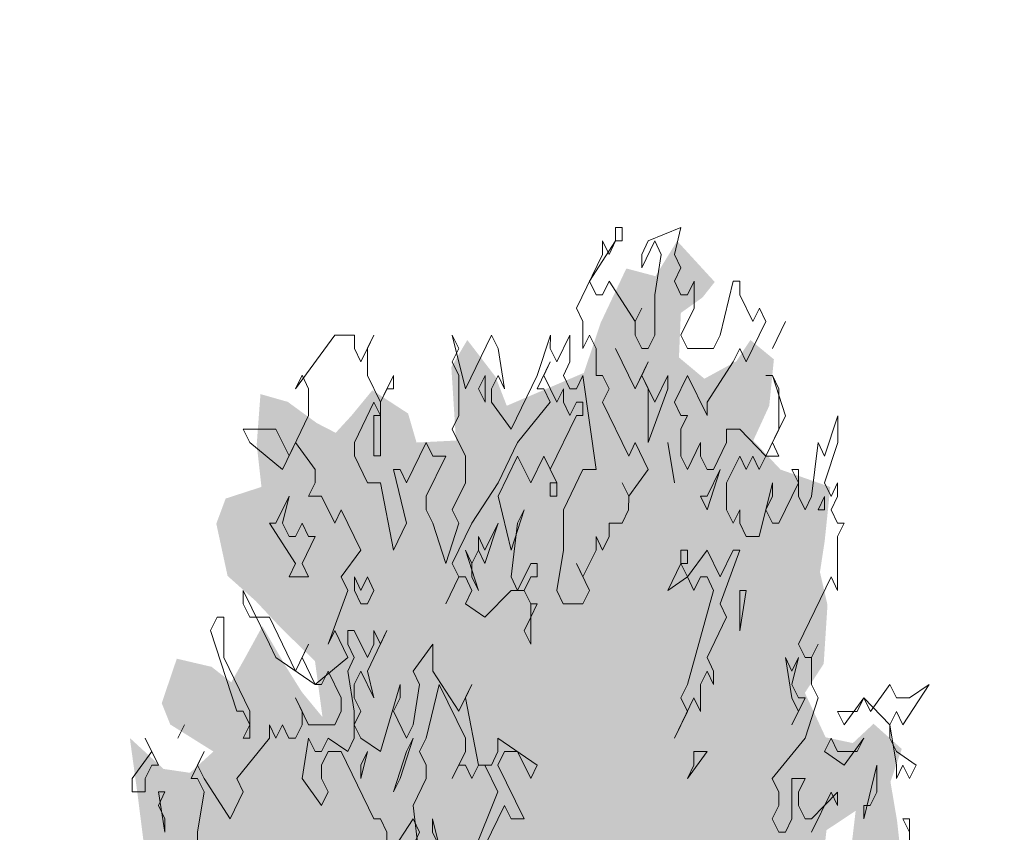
# Model space of a CAD drawing. Header units: metres. Extents: x -111 to -1, y -8 to 26.
# Tile 141 of 209: x -13.14 to -11.63, y 2.06 to 3.3. Entities that reach past the tile are written whole.
import ezdxf

# ---------------------------------------------------------------- set-up
doc = ezdxf.new("R2010")
doc.units = ezdxf.units.M
doc.header["$MEASUREMENT"] = 0
doc.layers.add('60 Pflanzen außen', color=7, linetype='Continuous')
doc.layers.add('94 Genehmigungsplanung Bemaßung', color=7, linetype='Continuous')
doc.styles.add('ERSTELLTER_STIL_2', font='arial.ttf')
doc.dimstyles.new('ERSTELLTER_STIL__1', dxfattribs={"dimtxt": 0.25, "dimasz": 0.19, "dimexe": 0.18, "dimexo": 0.1, "dimgap": 0, "dimtad": 1, "dimtih": 1, "dimtoh": 1, "dimzin": 0, "dimdsep": 46, "dimtxsty": 'ERSTELLTER_STIL_2', "dimblk": 'ARROWHEAD_6', "dimblk1": 'ARROWHEAD_6', "dimblk2": 'ARROWHEAD_6', "dimcen": 0.09, "dimclrd": 7, "dimclre": 7, "dimclrt": 7, "dimazin": 0, "dimtfac": 1, "dimtdec": 4, "dimtmove": 0, "dimatfit": 3, "dimfxl": 1, "dimtolj": 1, "dimtzin": 0, "dimarcsym": 0})

# ---------------------------------------------------------------- blocks, each defined once
blk = doc.blocks.new('Sträucher 27[13]_1', base_point=(-12.3539, -0.2219))
at = {"layer": '60 Pflanzen außen', "linetype": 'Continuous', "lineweight": 0, "true_color": 0xffffff}
h = blk.add_hatch(color=7, dxfattribs=at)
h.paths.add_polyline_path([(-11.9324, 1.5212), (-11.9353, 1.5891), (-11.8965, 1.6215), (-11.8807, 1.6835), (-11.8205, 1.7337), (-11.7832, 1.7072), (-11.7645, 1.6629), (-11.7459, 1.7042), (-11.743, 1.7839), (-11.7387, 1.8282), (-11.7172, 1.8754), (-11.7501, 1.9256), (-11.7918, 1.8932), (-11.8018, 1.9256), (-11.7889, 1.9965), (-11.7975, 2.0733), (-11.8075, 2.1323), (-11.7903, 2.1825), (-11.8333, 2.2209), (-11.8649, 2.1914), (-11.9065, 2.2002), (-11.9381, 2.2681), (-11.9094, 2.3124), (-11.9036, 2.4022), (-11.9151, 2.4524), (-11.9079, 2.4996), (-11.8993, 2.5823), (-11.9753, 2.6089), (-12.0169, 2.6532), (-11.9925, 2.7063), (-11.9854, 2.7772), (-12.0212, 2.8067), (-12.0427, 2.7742), (-12.0915, 2.7476), (-12.1303, 2.7801), (-12.1274, 2.848), (-12.0944, 2.8716), (-12.0757, 2.8953), (-12.1331, 2.9579), (-12.1661, 2.9041), (-12.2106, 2.9159), (-12.2496, 2.8333), (-12.2754, 2.7565), (-12.3931, 2.7063), (-12.4103, 2.7506), (-12.4533, 2.8067), (-12.4777, 2.7654), (-12.4706, 2.6532), (-12.5308, 2.6502), (-12.5437, 2.6945), (-12.5982, 2.73), (-12.6298, 2.6916), (-12.6542, 2.665), (-12.6829, 2.6798), (-12.7274, 2.7123), (-12.769, 2.7241), (-12.7747, 2.6473), (-12.7675, 2.5824), (-12.8221, 2.5647), (-12.8364, 2.5263), (-12.8192, 2.4466), (-12.7762, 2.4082), (-12.7374, 2.3668), (-12.6858, 2.3166), (-12.6743, 2.231), (-12.7059, 2.2694), (-12.7317, 2.3107), (-12.7661, 2.3698), (-12.792, 2.3225), (-12.8135, 2.2842), (-12.8436, 2.3078), (-12.8967, 2.3202), (-12.9197, 2.2523), (-12.9067, 2.2198), (-12.8408, 2.1785), (-12.8766, 2.146), (-12.9168, 2.1519), (-12.9684, 2.1992), (-12.957, 2.1165), (-12.9469, 2.0368), (-12.9283, 1.9925), (-12.9053, 1.9334), (-12.8838, 1.898), (-12.8336, 1.8921), (-12.8164, 1.8832), (-12.7834, 1.8773), (-12.7863, 1.8448), (-12.835, 1.8389), (-12.8781, 1.8419), (-12.9226, 1.8183), (-12.9527, 1.7769), (-13, 1.7268), (-13.0244, 1.6146), (-13.023, 1.5201), (-13.0072, 1.4551), (-13.0173, 1.4197), (-13.0345, 1.3577), (-12.9714, 1.3252), (-12.9829, 1.2573), (-12.9786, 1.1924), (-12.9872, 1.1865), (-13.0274, 1.2042), (-13.0374, 1.1599), (-13.0468, 1.0684), (-13.0202, 1.0684), (-12.9772, 1.089), (-12.9657, 1.0418), (-12.9915, 1.0211), (-13.0259, 0.968), (-12.9944, 0.9272), (-12.9542, 0.9331), (-12.9714, 0.8977), (-13.0116, 0.818), (-12.993, 0.8003), (-12.9686, 0.7766), (-12.9887, 0.7383), (-12.9729, 0.6851), (-12.9499, 0.6881), (-12.9212, 0.6851), (-12.9198, 0.6024), (-12.8969, 0.5995), (-12.8667, 0.5906), (-12.8682, 0.5139), (-12.8366, 0.4991), (-12.8237, 0.5345), (-12.8108, 0.6142), (-12.7878, 0.5641), (-12.7649, 0.4814), (-12.7663, 0.5493), (-12.7548, 0.5759), (-12.7462, 0.5522), (-12.7218, 0.5286), (-12.7061, 0.5552), (-12.6573, 0.5818), (-12.6415, 0.567), (-12.6429, 0.5345), (-12.62, 0.5375), (-12.5841, 0.5286), (-12.5583, 0.4814), (-12.5353, 0.4253), (-12.5153, 0.381), (-12.5009, 0.3042), (-12.4909, 0.2304), (-12.4722, 0.1271), (-12.4536, 0.0414), (-12.4278, -0.1091), (-12.4221, -0.2219), (-12.383, -0.2219), (-12.35, -0.1977), (-12.307, -0.222), (-12.3127, -0.1092), (-12.3027, -0.0029), (-12.2754, 0.1418), (-12.2453, 0.2865), (-12.1907, 0.4294), (-12.1735, 0.3969), (-12.1276, 0.3851), (-12.0874, 0.4795), (-12.0401, 0.5032), (-11.9927, 0.515), (-11.9712, 0.5533), (-11.9267, 0.636), (-11.898, 0.6212), (-11.8865, 0.7748), (-11.8966, 0.835), (-11.8392, 0.8793), (-11.7818, 0.8734), (-11.7502, 0.8911), (-11.6986, 0.9472), (-11.7101, 1.0269), (-11.6971, 1.0889), (-11.7043, 1.1539), (-11.6914, 1.21), (-11.6885, 1.2365), (-11.6943, 1.272), (-11.6971, 1.3192), (-11.6742, 1.3428), (-11.6584, 1.39), (-11.7029, 1.3901), (-11.7186, 1.4196), (-11.6842, 1.4727), (-11.6899, 1.5347), (-11.7028, 1.6215), (-11.7258, 1.6392), (-11.7516, 1.6068), (-11.8047, 1.5891), (-11.8477, 1.5713), (-11.8879, 1.53)])
h.paths.add_polyline_path([(-12.4188, 0.5138), (-12.4016, 0.4991), (-12.4074, 0.3455), (-12.4088, 0.2186), (-12.4246, 0.319), (-12.4461, 0.4075), (-12.4662, 0.5256), (-12.459, 0.5434)], flags=0)
h.paths.add_polyline_path([(-12.3658, 0.4016), (-12.3428, 0.5109), (-12.3127, 0.5758), (-12.3012, 0.5522), (-12.2912, 0.502), (-12.2883, 0.3869), (-12.2883, 0.2776), (-12.3098, 0.1536), (-12.3299, 0.0473), (-12.3558, -0.0973), (-12.3658, 0.0562), (-12.3729, 0.2835)], flags=0)
h.paths.add_polyline_path([(-11.8234, 1.1054), (-11.8693, 1.1645), (-11.8492, 1.2147), (-11.7574, 1.2235), (-11.7746, 1.1733)], flags=0)
h.paths.add_polyline_path([(-11.9051, 2.0585), (-11.8606, 2.088), (-11.8807, 1.9168), (-11.9209, 1.9227)], flags=0)
at = {"layer": '60 Pflanzen außen', "color": 8, "linetype": 'Continuous', "lineweight": 18}
for p, q in [((-12.217, 2.9784), (-12.2269, 2.9784)), ((-12.2269, 2.9784), (-12.2269, 2.9579)), ((-12.217, 2.9579), (-12.217, 2.9784)), ((-12.1273, 2.9784), (-12.1771, 2.9579)), ((-12.1372, 2.9373), (-12.1273, 2.9784)), ((-12.2668, 2.8963), (-12.2269, 2.9579)), ((-12.2369, 2.9373), (-12.2469, 2.9579)), ((-12.2469, 2.9579), (-12.2469, 2.9373)), ((-12.2269, 2.9579), (-12.2369, 2.9373)), ((-12.2269, 2.9579), (-12.217, 2.9579)), ((-12.1871, 2.9168), (-12.1671, 2.9579)), ((-12.1771, 2.9579), (-12.1871, 2.9373)), ((-12.1671, 2.9579), (-12.1572, 2.9373)), ((-12.2469, 2.9373), (-12.2868, 2.8553)), ((-12.1871, 2.9373), (-12.1871, 2.9168)), ((-12.1572, 2.9373), (-12.1671, 2.8758)), ((-12.1273, 2.9168), (-12.1372, 2.9373)), ((-12.1372, 2.8963), (-12.1273, 2.9168)), ((-12.2569, 2.8758), (-12.2668, 2.8963)), ((-12.2369, 2.8963), (-12.2469, 2.8758)), ((-12.1971, 2.8348), (-12.2369, 2.8963)), ((-12.1273, 2.8758), (-12.1372, 2.8963)), ((-12.1073, 2.8963), (-12.1173, 2.8758)), ((-12.1073, 2.8553), (-12.1073, 2.8963)), ((-12.0475, 2.8963), (-12.0675, 2.8142)), ((-12.0376, 2.8963), (-12.0475, 2.8963)), ((-12.0376, 2.8758), (-12.0376, 2.8963)), ((-12.2469, 2.8758), (-12.2569, 2.8758)), ((-12.1671, 2.8758), (-12.1672, 2.8143)), ((-12.1173, 2.8758), (-12.1273, 2.8758)), ((-12.0176, 2.8348), (-12.0376, 2.8758)), ((-12.2868, 2.8553), (-12.2768, 2.8348)), ((-12.1971, 2.8348), (-12.1871, 2.8553)), ((-12.1871, 2.8553), (-12.1971, 2.8348)), ((-12.1273, 2.8142), (-12.1073, 2.8553)), ((-12.0076, 2.8553), (-12.0176, 2.8348)), ((-11.9977, 2.8348), (-12.0076, 2.8553)), ((-12.2768, 2.8348), (-12.2768, 2.7937)), ((-12.1971, 2.8143), (-12.1971, 2.8348)), ((-12.0276, 2.7732), (-11.9977, 2.8348)), ((-11.9678, 2.8347), (-11.9877, 2.7937)), ((-11.9877, 2.7937), (-11.9678, 2.8347)), ((-12.6556, 2.8143), (-12.7154, 2.7322)), ((-12.6257, 2.8143), (-12.6556, 2.8143)), ((-12.6257, 2.7938), (-12.6257, 2.8143)), ((-12.5958, 2.8143), (-12.6157, 2.7733)), ((-12.6058, 2.7938), (-12.5958, 2.8143)), ((-12.4562, 2.7322), (-12.4762, 2.8143)), ((-12.4762, 2.8143), (-12.4662, 2.7938)), ((-12.4164, 2.8143), (-12.4562, 2.7322)), ((-12.4064, 2.7938), (-12.4164, 2.8143)), ((-12.3266, 2.8143), (-12.3466, 2.7527)), ((-12.3267, 2.7938), (-12.3266, 2.8143)), ((-12.2967, 2.8143), (-12.3167, 2.7732)), ((-12.2967, 2.7732), (-12.2967, 2.8143)), ((-12.2768, 2.7937), (-12.2668, 2.8143)), ((-12.2668, 2.8143), (-12.2569, 2.7937)), ((-12.1871, 2.7937), (-12.1971, 2.8143)), ((-12.1672, 2.8143), (-12.1771, 2.7937)), ((-12.1173, 2.7937), (-12.1273, 2.8142)), ((-12.0675, 2.8142), (-12.0774, 2.7937)), ((-12.6157, 2.7733), (-12.6257, 2.7938)), ((-12.6058, 2.7527), (-12.6058, 2.7938)), ((-12.4662, 2.7938), (-12.4762, 2.7733)), ((-12.3964, 2.7322), (-12.4064, 2.7938)), ((-12.3167, 2.7732), (-12.3267, 2.7938)), ((-12.2569, 2.7937), (-12.2569, 2.7527)), ((-12.1971, 2.7322), (-12.227, 2.7937)), ((-12.227, 2.7937), (-12.1971, 2.7322)), ((-12.1771, 2.7937), (-12.1871, 2.7937)), ((-12.0774, 2.7937), (-12.1173, 2.7937)), ((-12.0475, 2.7732), (-12.0376, 2.7937)), ((-12.0376, 2.7937), (-12.0276, 2.7732)), ((-12.4762, 2.7733), (-12.4662, 2.7527)), ((-12.3267, 2.7732), (-12.3466, 2.7322)), ((-12.3366, 2.7527), (-12.3267, 2.7732)), ((-12.3067, 2.7527), (-12.2967, 2.7732)), ((-12.1771, 2.7732), (-12.1971, 2.7322)), ((-12.1871, 2.7527), (-12.1771, 2.7732)), ((-12.0874, 2.7117), (-12.0475, 2.7732)), ((-12.7154, 2.7322), (-12.7055, 2.7528)), ((-12.7055, 2.7528), (-12.6955, 2.7322)), ((-12.5858, 2.7117), (-12.6058, 2.7527)), ((-12.5659, 2.7527), (-12.5858, 2.7117)), ((-12.5659, 2.7322), (-12.5659, 2.7527)), ((-12.4662, 2.7527), (-12.4662, 2.6912)), ((-12.4263, 2.7527), (-12.4363, 2.7322)), ((-12.4263, 2.7117), (-12.4263, 2.7527)), ((-12.4164, 2.7322), (-12.4064, 2.7527)), ((-12.4064, 2.7527), (-12.3964, 2.7322)), ((-12.3466, 2.7527), (-12.3865, 2.6707)), ((-12.3167, 2.7117), (-12.3366, 2.7527)), ((-12.2968, 2.7322), (-12.3067, 2.7527)), ((-12.2768, 2.7527), (-12.2868, 2.7322)), ((-12.2569, 2.6091), (-12.2768, 2.7527)), ((-12.2569, 2.7527), (-12.2469, 2.7527)), ((-12.2469, 2.7527), (-12.2369, 2.7322)), ((-12.1971, 2.7322), (-12.1871, 2.7527)), ((-12.1871, 2.7527), (-12.1771, 2.7322)), ((-12.1672, 2.7117), (-12.1871, 2.7527)), ((-12.1472, 2.7527), (-12.1672, 2.7117)), ((-12.1472, 2.7322), (-12.1472, 2.7527)), ((-12.1373, 2.7117), (-12.1173, 2.7527)), ((-12.1173, 2.7527), (-12.0874, 2.6912)), ((-11.9877, 2.7527), (-11.9977, 2.7527)), ((-11.9977, 2.7527), (-11.9877, 2.7527)), ((-11.9678, 2.6911), (-11.9877, 2.7527)), ((-11.9877, 2.7527), (-11.9778, 2.7322)), ((-12.6955, 2.7322), (-12.6955, 2.6912)), ((-12.5858, 2.7117), (-12.5759, 2.7322)), ((-12.5759, 2.7322), (-12.5659, 2.7322)), ((-12.4363, 2.7322), (-12.4263, 2.7117)), ((-12.4164, 2.7117), (-12.4164, 2.7322)), ((-12.3466, 2.7322), (-12.3366, 2.7322)), ((-12.3366, 2.7322), (-12.3267, 2.7117)), ((-12.3067, 2.7322), (-12.3167, 2.7117)), ((-12.3067, 2.7117), (-12.3067, 2.7322)), ((-12.2868, 2.7322), (-12.2968, 2.7322)), ((-12.2369, 2.7322), (-12.2469, 2.7117)), ((-12.1771, 2.7322), (-12.1771, 2.6501)), ((-12.1771, 2.6501), (-12.1472, 2.7322)), ((-11.9778, 2.7322), (-11.9778, 2.6706)), ((-12.6257, 2.6502), (-12.5958, 2.7117)), ((-12.5958, 2.7117), (-12.5858, 2.6912)), ((-12.5859, 2.6297), (-12.5858, 2.7117)), ((-12.3865, 2.6707), (-12.4164, 2.7117)), ((-12.3267, 2.7117), (-12.3765, 2.6502)), ((-12.2968, 2.6912), (-12.3067, 2.7117)), ((-12.2868, 2.7117), (-12.2968, 2.6912)), ((-12.2768, 2.7117), (-12.2868, 2.7117)), ((-12.2768, 2.6912), (-12.2768, 2.7117)), ((-12.2469, 2.7117), (-12.207, 2.6296)), ((-12.1273, 2.6912), (-12.1373, 2.7117)), ((-12.0874, 2.6912), (-12.0874, 2.7117)), ((-12.6955, 2.6912), (-12.7254, 2.6297)), ((-12.5858, 2.6912), (-12.5958, 2.6912)), ((-12.5958, 2.6912), (-12.5958, 2.6297)), ((-12.4662, 2.6912), (-12.4762, 2.6707)), ((-12.3267, 2.6091), (-12.2868, 2.6912)), ((-12.2868, 2.6912), (-12.2768, 2.6912)), ((-12.1273, 2.6706), (-12.1173, 2.6912)), ((-12.1173, 2.6912), (-12.1273, 2.6912)), ((-11.9877, 2.6501), (-11.9678, 2.6911)), ((-11.888, 2.6911), (-11.908, 2.6296)), ((-11.888, 2.6501), (-11.888, 2.6911)), ((-12.7453, 2.6707), (-12.7952, 2.6707)), ((-12.7952, 2.6707), (-12.7852, 2.6502)), ((-12.7254, 2.6297), (-12.7453, 2.6707)), ((-12.4762, 2.6707), (-12.4563, 2.6296)), ((-12.1273, 2.6296), (-12.1273, 2.6706)), ((-12.0376, 2.6706), (-12.0575, 2.6706)), ((-12.0575, 2.6706), (-12.0575, 2.6501)), ((-11.9977, 2.6296), (-12.0376, 2.6706)), ((-11.9778, 2.6706), (-11.9977, 2.6296)), ((-12.7852, 2.6502), (-12.7354, 2.6092)), ((-12.7354, 2.6092), (-12.7154, 2.6502)), ((-12.7154, 2.6502), (-12.6855, 2.6092)), ((-12.6257, 2.6297), (-12.6257, 2.6502)), ((-12.5161, 2.6502), (-12.546, 2.5886)), ((-12.5061, 2.6296), (-12.5161, 2.6502)), ((-12.3765, 2.6502), (-12.4064, 2.5886)), ((-12.207, 2.6296), (-12.1971, 2.6501)), ((-12.1971, 2.6501), (-12.1771, 2.6091)), ((-12.1472, 2.6501), (-12.1373, 2.5886)), ((-12.1373, 2.5886), (-12.1472, 2.6501)), ((-12.0974, 2.6501), (-12.1173, 2.6091)), ((-12.0974, 2.6296), (-12.0974, 2.6501)), ((-12.0575, 2.6501), (-12.0775, 2.6091)), ((-11.9778, 2.6296), (-11.9877, 2.6501)), ((-11.918, 2.6501), (-11.9279, 2.568)), ((-11.908, 2.6296), (-11.918, 2.6501)), ((-11.908, 2.5886), (-11.888, 2.6501)), ((-12.6058, 2.5886), (-12.6257, 2.6297)), ((-12.5958, 2.6297), (-12.5859, 2.6297)), ((-12.5161, 2.5681), (-12.4862, 2.6296)), ((-12.4862, 2.6296), (-12.5061, 2.6296)), ((-12.4563, 2.6296), (-12.4563, 2.5886)), ((-12.4064, 2.5681), (-12.3765, 2.6296)), ((-12.3765, 2.6296), (-12.3566, 2.5886)), ((-12.3566, 2.5886), (-12.3366, 2.6296)), ((-12.3366, 2.6296), (-12.3167, 2.5886)), ((-12.1173, 2.6091), (-12.1273, 2.6296)), ((-12.0874, 2.6091), (-12.0974, 2.6296)), ((-12.0575, 2.5886), (-12.0376, 2.6296)), ((-12.0376, 2.6296), (-12.0276, 2.6091)), ((-12.0276, 2.6091), (-12.0176, 2.6296)), ((-12.0176, 2.6296), (-12.0077, 2.6091)), ((-12.0077, 2.6091), (-11.9977, 2.6296)), ((-11.9977, 2.6296), (-11.9778, 2.6296)), ((-12.6855, 2.6092), (-12.6855, 2.5886)), ((-12.5559, 2.6091), (-12.5659, 2.6091)), ((-12.5659, 2.6091), (-12.546, 2.5271)), ((-12.546, 2.5886), (-12.5559, 2.6091)), ((-12.3167, 2.5886), (-12.3267, 2.6091)), ((-12.3067, 2.5476), (-12.2768, 2.6091)), ((-12.2768, 2.6091), (-12.2569, 2.6091)), ((-12.1771, 2.6091), (-12.207, 2.5681)), ((-12.0775, 2.6091), (-12.0874, 2.6091)), ((-12.0874, 2.5475), (-12.0675, 2.6091)), ((-12.0675, 2.6091), (-12.0874, 2.5681)), ((-11.9479, 2.6091), (-11.9578, 2.6091)), ((-11.9578, 2.6091), (-11.9479, 2.5886)), ((-11.9479, 2.5681), (-11.9479, 2.6091)), ((-12.6855, 2.5886), (-12.6955, 2.5681)), ((-12.5859, 2.5886), (-12.6058, 2.5886)), ((-12.5659, 2.486), (-12.5859, 2.5886)), ((-12.4563, 2.5886), (-12.4762, 2.5476)), ((-12.4064, 2.5886), (-12.4463, 2.5271)), ((-12.3167, 2.5886), (-12.3267, 2.5886)), ((-12.3267, 2.5886), (-12.3267, 2.5681)), ((-12.3167, 2.5681), (-12.3167, 2.5886)), ((-12.207, 2.5681), (-12.217, 2.5886)), ((-12.217, 2.5886), (-12.207, 2.5681)), ((-12.0575, 2.5475), (-12.0575, 2.5886)), ((-11.9877, 2.5886), (-12.0077, 2.5065)), ((-11.9877, 2.5681), (-11.9877, 2.5886)), ((-11.9479, 2.5886), (-11.9778, 2.527)), ((-11.898, 2.568), (-11.908, 2.5886)), ((-11.8881, 2.5886), (-11.898, 2.568)), ((-11.8881, 2.568), (-11.8881, 2.5886)), ((-12.7254, 2.5681), (-12.7454, 2.5271)), ((-12.7354, 2.5271), (-12.7254, 2.5681)), ((-12.6955, 2.5681), (-12.6756, 2.5681)), ((-12.6756, 2.5681), (-12.6556, 2.5271)), ((-12.5161, 2.5476), (-12.5161, 2.5681)), ((-12.3865, 2.486), (-12.4064, 2.5681)), ((-12.3267, 2.5681), (-12.3167, 2.5681)), ((-12.207, 2.5681), (-12.2071, 2.5476)), ((-12.0974, 2.5681), (-12.0874, 2.5475)), ((-12.0874, 2.5681), (-12.0974, 2.5681)), ((-11.9977, 2.5475), (-11.9877, 2.5681)), ((-11.9379, 2.5475), (-11.9479, 2.5681)), ((-11.9279, 2.568), (-11.9379, 2.5475)), ((-11.908, 2.568), (-11.918, 2.5475)), ((-11.908, 2.5475), (-11.908, 2.568)), ((-11.898, 2.5475), (-11.8881, 2.568)), ((-12.6556, 2.5271), (-12.6457, 2.5476)), ((-12.6457, 2.5476), (-12.6158, 2.4861)), ((-12.5061, 2.5271), (-12.5161, 2.5476)), ((-12.4762, 2.5476), (-12.4662, 2.5271)), ((-12.3665, 2.5476), (-12.3865, 2.486)), ((-12.3765, 2.5271), (-12.3665, 2.5476)), ((-12.3067, 2.486), (-12.3067, 2.5476)), ((-12.2071, 2.5476), (-12.217, 2.527)), ((-12.0476, 2.527), (-12.0575, 2.5475)), ((-12.0376, 2.5475), (-12.0476, 2.527)), ((-12.0376, 2.527), (-12.0376, 2.5475)), ((-11.9877, 2.527), (-11.9977, 2.5475)), ((-11.918, 2.5475), (-11.908, 2.5475)), ((-11.8881, 2.527), (-11.898, 2.5475)), ((-12.7553, 2.5271), (-12.7155, 2.4655)), ((-12.7454, 2.5271), (-12.7553, 2.5271)), ((-12.7254, 2.5066), (-12.7354, 2.5271)), ((-12.7055, 2.5271), (-12.7155, 2.5066)), ((-12.6955, 2.5066), (-12.7055, 2.5271)), ((-12.546, 2.5271), (-12.5659, 2.486)), ((-12.4862, 2.4655), (-12.5061, 2.5271)), ((-12.4662, 2.5271), (-12.4862, 2.4655)), ((-12.4463, 2.5271), (-12.4762, 2.4655)), ((-12.4264, 2.4655), (-12.4064, 2.5271)), ((-12.4064, 2.5271), (-12.4264, 2.486)), ((-12.3865, 2.445), (-12.3765, 2.5271)), ((-12.217, 2.527), (-12.237, 2.527)), ((-12.237, 2.527), (-12.237, 2.5065)), ((-12.0276, 2.5065), (-12.0376, 2.527)), ((-11.9778, 2.527), (-11.9877, 2.527)), ((-11.8881, 2.5065), (-11.8781, 2.527)), ((-11.8781, 2.527), (-11.8881, 2.527)), ((-12.7155, 2.5066), (-12.7254, 2.5066)), ((-12.7055, 2.4655), (-12.6855, 2.5066)), ((-12.6855, 2.5066), (-12.6955, 2.5066)), ((-12.4363, 2.5066), (-12.4363, 2.486)), ((-12.4264, 2.486), (-12.4363, 2.5066)), ((-12.2469, 2.486), (-12.2569, 2.5065)), ((-12.2569, 2.5065), (-12.2569, 2.486)), ((-12.237, 2.5065), (-12.2469, 2.486)), ((-12.0077, 2.5065), (-12.0276, 2.5065)), ((-11.8881, 2.4244), (-11.8881, 2.5065)), ((-12.6158, 2.4861), (-12.6457, 2.445)), ((-12.4463, 2.4655), (-12.4563, 2.486)), ((-12.4563, 2.486), (-12.4363, 2.4245)), ((-12.4363, 2.486), (-12.4463, 2.4655)), ((-12.4463, 2.4655), (-12.4363, 2.486)), ((-12.4363, 2.486), (-12.4264, 2.4655)), ((-12.3167, 2.4245), (-12.3067, 2.486)), ((-12.2569, 2.486), (-12.2768, 2.445)), ((-12.1173, 2.486), (-12.1273, 2.486)), ((-12.1273, 2.486), (-12.1273, 2.4655)), ((-12.0874, 2.486), (-12.1173, 2.445)), ((-12.1173, 2.4655), (-12.1173, 2.486)), ((-12.0675, 2.445), (-12.0874, 2.486)), ((-12.0675, 2.4039), (-12.0376, 2.486)), ((-12.0476, 2.486), (-12.0675, 2.445)), ((-12.0376, 2.486), (-12.0476, 2.486)), ((-12.7155, 2.4655), (-12.7254, 2.445)), ((-12.6955, 2.445), (-12.7055, 2.4655)), ((-12.4762, 2.4655), (-12.4662, 2.445)), ((-12.4463, 2.445), (-12.4463, 2.4655)), ((-12.3566, 2.4655), (-12.3765, 2.4245)), ((-12.3466, 2.4655), (-12.3566, 2.4655)), ((-12.3466, 2.445), (-12.3466, 2.4655)), ((-12.2768, 2.445), (-12.2868, 2.4655)), ((-12.2868, 2.4655), (-12.2669, 2.4245)), ((-12.1273, 2.4655), (-12.1473, 2.4245)), ((-12.1173, 2.445), (-12.1273, 2.4655)), ((-12.1273, 2.4655), (-12.1173, 2.4655)), ((-12.7254, 2.445), (-12.6955, 2.445)), ((-12.6457, 2.445), (-12.6357, 2.4245)), ((-12.6257, 2.445), (-12.6257, 2.4245)), ((-12.6158, 2.4245), (-12.6257, 2.445)), ((-12.6058, 2.445), (-12.6158, 2.4245)), ((-12.5958, 2.4245), (-12.6058, 2.445)), ((-12.4662, 2.445), (-12.4862, 2.404)), ((-12.4862, 2.404), (-12.4662, 2.445)), ((-12.4662, 2.445), (-12.4563, 2.445)), ((-12.4563, 2.445), (-12.4463, 2.4245)), ((-12.4363, 2.4245), (-12.4463, 2.445)), ((-12.3765, 2.4245), (-12.3865, 2.445)), ((-12.3666, 2.4245), (-12.3566, 2.445)), ((-12.3566, 2.445), (-12.3466, 2.445)), ((-12.1473, 2.4245), (-12.1173, 2.445)), ((-12.1173, 2.445), (-12.1074, 2.4245)), ((-12.1074, 2.4245), (-12.0974, 2.445)), ((-12.0974, 2.445), (-12.0874, 2.445)), ((-12.0874, 2.445), (-12.0775, 2.4245)), ((-11.9479, 2.3424), (-11.898, 2.445)), ((-11.898, 2.445), (-11.8881, 2.4244)), ((-12.7952, 2.404), (-12.7952, 2.4245)), ((-12.7952, 2.4245), (-12.7553, 2.3425)), ((-12.6357, 2.4245), (-12.6656, 2.3425)), ((-12.6257, 2.4245), (-12.6158, 2.404)), ((-12.6058, 2.404), (-12.5958, 2.4245)), ((-12.4463, 2.4245), (-12.4563, 2.404)), ((-12.4264, 2.3835), (-12.3865, 2.4245)), ((-12.3865, 2.4245), (-12.3666, 2.4245)), ((-12.3666, 2.4245), (-12.3566, 2.404)), ((-12.3566, 2.404), (-12.3666, 2.4245)), ((-12.3068, 2.404), (-12.3167, 2.4245)), ((-12.2669, 2.4245), (-12.2768, 2.404)), ((-12.0775, 2.4245), (-12.1174, 2.2809)), ((-12.0376, 2.3629), (-12.0276, 2.4245)), ((-12.0276, 2.4245), (-12.0376, 2.4245)), ((-12.0376, 2.4245), (-12.0376, 2.3629)), ((-12.7852, 2.3835), (-12.7952, 2.404)), ((-12.6158, 2.404), (-12.6058, 2.404)), ((-12.4563, 2.404), (-12.4264, 2.3835)), ((-12.3566, 2.404), (-12.3566, 2.3835)), ((-12.3566, 2.3835), (-12.3466, 2.404)), ((-12.3466, 2.404), (-12.3566, 2.404)), ((-12.2768, 2.404), (-12.3068, 2.404)), ((-12.0575, 2.3834), (-12.0675, 2.4039)), ((-12.8351, 2.3835), (-12.8451, 2.363)), ((-12.8251, 2.3835), (-12.8351, 2.3835)), ((-12.8251, 2.322), (-12.8251, 2.3835)), ((-12.7553, 2.3835), (-12.7852, 2.3835)), ((-12.7155, 2.3014), (-12.7553, 2.3835)), ((-12.3566, 2.3835), (-12.3666, 2.3629)), ((-12.3566, 2.3424), (-12.3566, 2.3835)), ((-12.0874, 2.3219), (-12.0575, 2.3834)), ((-12.8451, 2.363), (-12.8052, 2.2399)), ((-12.6656, 2.3425), (-12.6557, 2.363)), ((-12.6557, 2.363), (-12.6357, 2.3219)), ((-12.6258, 2.363), (-12.6357, 2.363)), ((-12.6357, 2.363), (-12.6357, 2.3425)), ((-12.6058, 2.3219), (-12.6258, 2.363)), ((-12.6058, 2.3014), (-12.5759, 2.363)), ((-12.5958, 2.363), (-12.5958, 2.3424)), ((-12.5859, 2.3424), (-12.5958, 2.363)), ((-12.5759, 2.363), (-12.5859, 2.3424)), ((-12.3666, 2.3629), (-12.3566, 2.3424)), ((-12.7553, 2.3425), (-12.7454, 2.3219)), ((-12.6955, 2.3425), (-12.7155, 2.3014)), ((-12.7055, 2.3219), (-12.6955, 2.3425)), ((-12.6357, 2.3425), (-12.6258, 2.3219)), ((-12.5958, 2.3424), (-12.6058, 2.3219)), ((-12.5061, 2.3424), (-12.536, 2.3014)), ((-12.5061, 2.3014), (-12.5061, 2.3424)), ((-11.9379, 2.3219), (-11.9479, 2.3424)), ((-11.928, 2.3219), (-11.918, 2.3424)), ((-11.918, 2.3424), (-11.928, 2.3219)), ((-12.7853, 2.2399), (-12.8251, 2.322)), ((-12.7454, 2.3219), (-12.6856, 2.2809)), ((-12.6856, 2.2809), (-12.7055, 2.3219)), ((-12.6357, 2.3219), (-12.6856, 2.2809)), ((-12.6258, 2.3219), (-12.6357, 2.3014)), ((-12.0775, 2.3014), (-12.0874, 2.3219)), ((-11.9678, 2.3219), (-11.9579, 2.2603)), ((-11.9579, 2.3014), (-11.9678, 2.3219)), ((-11.9579, 2.2808), (-11.9479, 2.3219)), ((-11.9479, 2.3219), (-11.9579, 2.3014)), ((-11.928, 2.3219), (-11.9379, 2.3219)), ((-11.928, 2.2808), (-11.928, 2.3219)), ((-12.6756, 2.2809), (-12.6656, 2.3014)), ((-12.6656, 2.3014), (-12.6457, 2.2604)), ((-12.6357, 2.3014), (-12.6258, 2.2399)), ((-12.6258, 2.2809), (-12.6158, 2.3014)), ((-12.6158, 2.3014), (-12.5959, 2.2604)), ((-12.5959, 2.2604), (-12.6058, 2.3014)), ((-12.536, 2.3014), (-12.5261, 2.2809)), ((-12.4663, 2.2399), (-12.5061, 2.3014)), ((-12.0974, 2.2809), (-12.0875, 2.3014)), ((-12.0875, 2.3014), (-12.0775, 2.2809)), ((-12.0775, 2.2809), (-12.0775, 2.3014)), ((-12.6856, 2.2809), (-12.6756, 2.2809)), ((-12.6258, 2.2604), (-12.6258, 2.2809)), ((-12.556, 2.2809), (-12.5859, 2.1783)), ((-12.556, 2.2604), (-12.556, 2.2809)), ((-12.5261, 2.2809), (-12.536, 2.2194)), ((-12.5161, 2.1988), (-12.4962, 2.2809)), ((-12.4962, 2.2809), (-12.4563, 2.1988)), ((-12.4463, 2.2809), (-12.4663, 2.2399)), ((-12.4563, 2.2604), (-12.4463, 2.2809)), ((-12.1174, 2.2809), (-12.1273, 2.2603)), ((-12.0974, 2.2398), (-12.0974, 2.2809)), ((-11.9479, 2.2603), (-11.9579, 2.2808)), ((-11.918, 2.2603), (-11.928, 2.2808)), ((-11.8083, 2.2808), (-11.8382, 2.2398)), ((-11.7984, 2.2603), (-11.8083, 2.2808)), ((-11.7884, 2.2193), (-11.7485, 2.2808)), ((-11.7485, 2.2808), (-11.7784, 2.2603)), ((-12.6955, 2.2194), (-12.7155, 2.2604)), ((-12.7155, 2.2604), (-12.7055, 2.2399)), ((-12.6457, 2.2604), (-12.6457, 2.2399)), ((-12.6158, 2.2399), (-12.6258, 2.2604)), ((-12.566, 2.2399), (-12.556, 2.2604)), ((-12.4364, 2.1578), (-12.4563, 2.2604)), ((-12.1373, 2.1988), (-12.1074, 2.2603)), ((-12.1273, 2.2603), (-12.1174, 2.2398)), ((-12.1074, 2.2603), (-12.0974, 2.2398)), ((-11.9579, 2.2603), (-11.9479, 2.2398)), ((-11.9579, 2.2193), (-11.9379, 2.2603)), ((-11.9379, 2.2603), (-11.9479, 2.2603)), ((-11.9379, 2.1988), (-11.918, 2.2603)), ((-11.8781, 2.2193), (-11.8482, 2.2603)), ((-11.8482, 2.2603), (-11.8582, 2.2398)), ((-11.8382, 2.2398), (-11.8482, 2.2603)), ((-11.8482, 2.2603), (-11.8083, 2.2193)), ((-11.7784, 2.2603), (-11.7984, 2.2603)), ((-12.8052, 2.2399), (-12.7952, 2.2399)), ((-12.7952, 2.2399), (-12.7853, 2.2194)), ((-12.7853, 2.1989), (-12.7853, 2.2399)), ((-12.7055, 2.2399), (-12.7055, 2.2194)), ((-12.6457, 2.2399), (-12.6557, 2.2194)), ((-12.6258, 2.2399), (-12.6258, 2.1988)), ((-12.6258, 2.2194), (-12.6158, 2.2399)), ((-12.546, 2.1988), (-12.566, 2.2399)), ((-12.1174, 2.2398), (-12.1373, 2.1988)), ((-11.9479, 2.2398), (-11.9579, 2.2193)), ((-11.8582, 2.2398), (-11.8881, 2.2398)), ((-11.8881, 2.2398), (-11.8781, 2.2193)), ((-11.8083, 2.2193), (-11.7984, 2.2398)), ((-11.7984, 2.2398), (-11.7884, 2.2193)), ((-12.885, 2.2194), (-12.8949, 2.1989)), ((-12.8949, 2.1989), (-12.885, 2.2194)), ((-12.7853, 2.2194), (-12.7952, 2.1989)), ((-12.7454, 2.1989), (-12.7554, 2.2194)), ((-12.7554, 2.2194), (-12.7554, 2.1989)), ((-12.7354, 2.2194), (-12.7454, 2.1989)), ((-12.7255, 2.1989), (-12.7354, 2.2194)), ((-12.7055, 2.2194), (-12.7155, 2.1989)), ((-12.6557, 2.2194), (-12.6955, 2.2194)), ((-12.6158, 2.1988), (-12.6258, 2.2194)), ((-12.536, 2.2194), (-12.546, 2.1988)), ((-11.8083, 2.2193), (-11.7984, 2.1577)), ((-11.8083, 2.1988), (-11.8083, 2.2193)), ((-12.9248, 2.1578), (-12.9448, 2.1989)), ((-12.9448, 2.1989), (-12.9348, 2.1784)), ((-12.7554, 2.1989), (-12.8052, 2.1373)), ((-12.7952, 2.1989), (-12.7853, 2.1989)), ((-12.7155, 2.1989), (-12.7255, 2.1989)), ((-12.6955, 2.1989), (-12.7055, 2.1373)), ((-12.6856, 2.1783), (-12.6955, 2.1989)), ((-12.6656, 2.1988), (-12.6756, 2.1783)), ((-12.6357, 2.1783), (-12.6656, 2.1988)), ((-12.6258, 2.1988), (-12.6357, 2.1783)), ((-12.5859, 2.1783), (-12.6158, 2.1988)), ((-12.556, 2.1373), (-12.536, 2.1988)), ((-12.536, 2.1988), (-12.546, 2.1783)), ((-12.5261, 2.1783), (-12.5161, 2.1988)), ((-12.4563, 2.1988), (-12.4563, 2.1783)), ((-12.3466, 2.1578), (-12.4065, 2.1988)), ((-12.4065, 2.1988), (-12.4065, 2.1783)), ((-11.9878, 2.1372), (-11.9379, 2.1988)), ((-11.8981, 2.1988), (-11.908, 2.1783)), ((-11.8881, 2.1783), (-11.8981, 2.1988)), ((-11.8781, 2.1577), (-11.8482, 2.1988)), ((-11.8482, 2.1988), (-11.8582, 2.1783)), ((-11.7984, 2.1783), (-11.8083, 2.1988)), ((-12.9348, 2.1784), (-12.9647, 2.1373)), ((-12.855, 2.1784), (-12.875, 2.1373)), ((-12.865, 2.1578), (-12.855, 2.1784)), ((-12.6756, 2.1783), (-12.6856, 2.1783)), ((-12.6756, 2.1578), (-12.6656, 2.1783)), ((-12.6656, 2.1783), (-12.6457, 2.1783)), ((-12.6457, 2.1783), (-12.5959, 2.0758)), ((-12.6158, 2.1373), (-12.6058, 2.1783)), ((-12.6058, 2.1783), (-12.6158, 2.1578)), ((-12.546, 2.1783), (-12.566, 2.1168)), ((-12.5161, 2.1578), (-12.5261, 2.1783)), ((-12.4563, 2.1783), (-12.4762, 2.1373)), ((-12.4065, 2.1783), (-12.4164, 2.1578)), ((-12.4065, 2.1578), (-12.3965, 2.1783)), ((-12.3965, 2.1783), (-12.3766, 2.1783)), ((-12.3766, 2.1783), (-12.3566, 2.1373)), ((-12.1174, 2.1373), (-12.0875, 2.1783)), ((-12.0875, 2.1783), (-12.1074, 2.1783)), ((-12.1074, 2.1783), (-12.1074, 2.1578)), ((-11.908, 2.1783), (-11.8781, 2.1577)), ((-11.8582, 2.1783), (-11.8881, 2.1783)), ((-11.7685, 2.1577), (-11.7984, 2.1783)), ((-12.9448, 2.1373), (-12.9348, 2.1578)), ((-12.9348, 2.1578), (-12.9248, 2.1578)), ((-12.8551, 2.1373), (-12.865, 2.1578)), ((-12.6756, 2.1373), (-12.6756, 2.1578)), ((-12.6158, 2.1578), (-12.6158, 2.1373)), ((-12.5161, 2.1373), (-12.5161, 2.1578)), ((-12.4762, 2.1373), (-12.4663, 2.1578)), ((-12.4663, 2.1578), (-12.4563, 2.1578)), ((-12.4563, 2.1578), (-12.4463, 2.1373)), ((-12.4463, 2.1373), (-12.4364, 2.1578)), ((-12.4364, 2.1578), (-12.4264, 2.1578)), ((-12.4164, 2.1578), (-12.4364, 2.1578)), ((-12.4264, 2.1578), (-12.4065, 2.1168)), ((-12.3666, 2.0757), (-12.4065, 2.1578)), ((-12.3566, 2.1373), (-12.3466, 2.1578)), ((-12.1074, 2.1578), (-12.1174, 2.1373)), ((-11.8482, 2.0757), (-11.8283, 2.1577)), ((-11.8283, 2.1577), (-11.8283, 2.1167)), ((-11.7984, 2.1577), (-11.7984, 2.1372)), ((-11.7984, 2.1372), (-11.7884, 2.1577)), ((-11.7884, 2.1577), (-11.7784, 2.1372)), ((-11.7784, 2.1372), (-11.7685, 2.1577)), ((-12.9647, 2.1373), (-12.9647, 2.1168)), ((-12.9448, 2.1168), (-12.9448, 2.1373)), ((-12.875, 2.1373), (-12.865, 2.1373)), ((-12.865, 2.1373), (-12.8551, 2.1168)), ((-12.8152, 2.0758), (-12.8551, 2.1373)), ((-12.8052, 2.1373), (-12.7952, 2.1168)), ((-12.7055, 2.1373), (-12.6756, 2.0963)), ((-12.6656, 2.1168), (-12.6756, 2.1373)), ((-12.566, 2.1168), (-12.556, 2.1373)), ((-12.5361, 2.0963), (-12.5161, 2.1373)), ((-11.9778, 2.1167), (-11.9878, 2.1372)), ((-11.9379, 2.1372), (-11.9579, 2.1372)), ((-11.9579, 2.1372), (-11.9579, 2.0757)), ((-11.9479, 2.1167), (-11.9379, 2.1372)), ((-12.9647, 2.1168), (-12.9448, 2.1168)), ((-12.9248, 2.0963), (-12.9149, 2.1168)), ((-12.9149, 2.1168), (-12.9248, 2.1168)), ((-12.9248, 2.1168), (-12.9149, 2.0553)), ((-12.8551, 2.1168), (-12.865, 2.0553)), ((-12.7952, 2.1168), (-12.8152, 2.0758)), ((-12.6756, 2.0963), (-12.6656, 2.1168)), ((-12.4065, 2.1168), (-12.4563, 1.9937)), ((-11.9778, 2.0962), (-11.9778, 2.1167)), ((-11.9479, 2.0962), (-11.9479, 2.1167)), ((-11.928, 2.0552), (-11.8981, 2.1167)), ((-11.8881, 2.1167), (-11.928, 2.0757)), ((-11.8981, 2.1167), (-11.8881, 2.0962)), ((-11.8881, 2.0962), (-11.8881, 2.1167)), ((-11.8283, 2.1167), (-11.8383, 2.0962)), ((-12.9149, 2.0758), (-12.9248, 2.0963)), ((-12.5261, 2.0142), (-12.5361, 2.0963)), ((-12.4264, 2.0347), (-12.3965, 2.0962)), ((-12.3965, 2.0962), (-12.3865, 2.0757)), ((-11.9878, 2.0757), (-11.9778, 2.0962)), ((-11.9379, 2.0757), (-11.9479, 2.0962)), ((-11.8383, 2.0962), (-11.8482, 2.0962)), ((-11.8482, 2.0962), (-11.8482, 2.0757)), ((-12.9149, 2.0553), (-12.9149, 2.0758)), ((-12.5959, 2.0758), (-12.5859, 2.0758)), ((-12.5859, 2.0758), (-12.5759, 2.0552)), ((-12.5759, 2.0142), (-12.5361, 2.0757)), ((-12.5361, 2.0757), (-12.5261, 2.0552)), ((-12.4962, 2.0347), (-12.5062, 2.0757)), ((-12.5062, 2.0757), (-12.5062, 2.0552)), ((-12.3865, 2.0757), (-12.3666, 2.0757)), ((-11.9778, 2.0552), (-11.9878, 2.0757)), ((-11.9579, 2.0757), (-11.9679, 2.0552)), ((-11.928, 2.0757), (-11.9379, 2.0757)), ((-11.7784, 2.0757), (-11.7884, 2.0757)), ((-11.7884, 2.0757), (-11.7784, 2.0552)), ((-11.7785, 2.0141), (-11.7784, 2.0757)), ((-12.865, 2.0553), (-12.865, 2.0347)), ((-12.5759, 2.0552), (-12.5759, 2.0142)), ((-12.5261, 2.0552), (-12.5361, 2.0347)), ((-12.5062, 2.0552), (-12.4962, 2.0347)), ((-11.9679, 2.0552), (-11.9778, 2.0552))]:
    blk.add_line(p, q, dxfattribs=at)
blk = doc.blocks.new('*D122', base_point=(-27236.1321, 0))
at = {"layer": '94 Genehmigungsplanung Bemaßung', "color": 7, "linetype": 'Continuous', "lineweight": 13}
for p, q in [((-17.3411, 9.3843), (-17.3411, 9.7593)), ((-2.3419, 9.3843), (-2.3419, 9.7593)), ((-17.2411, 9.6718), (-17.4411, 9.4718)), ((-2.4419, 9.4718), (-2.2419, 9.6718)), ((-17.3411, 9.5718), (-2.3419, 9.5718)), ((-2.3419, 9.5718), (-2.1919, 9.5718))]:
    blk.add_line(p, q, dxfattribs=at)
at = {"layer": '94 Genehmigungsplanung Bemaßung', "color": 7, "lineweight": 13, "insert": (-10.2705, 9.6218), "char_height": 0.25, "attachment_point": 7, "style": 'ERSTELLTER_STIL_2'}
blk.add_mtext('\\A1;{\\pql;\\fArial|b0|i0|c0|p0;\\W1.000000;15,00}', dxfattribs=at)
blk = doc.blocks.new('ARROWHEAD_6')
at = {"color": 0, "linetype": 'Continuous', "lineweight": 0}
for p, q in [((-0.5, -0.5), (0.5, 0.5)), ((0, 0), (-1, 0))]:
    blk.add_line(p, q, dxfattribs=at)

msp = doc.modelspace()

# ---------------------------------------------------------------- block references
at = {"layer": '60 Pflanzen außen', "color": 8, "linetype": 'Continuous', "lineweight": 18}
msp.add_blockref('Sträucher 27[13]_1', (-12.3539, -0.2219), dxfattribs=at)

# ---------------------------------------------------------------- dimensions: what is measured, and where the dimension line sits
at = {"layer": '94 Genehmigungsplanung Bemaßung', "color": 7, "linetype": 'Continuous', "lineweight": 13}
dim = msp.add_linear_dim(base=(-2.3419, 9.5718), p1=(-17.3411, -0.4), p2=(-2.3419, 25.35), dimstyle='ERSTELLTER_STIL__1', dxfattribs=at)
dim.commit()
dim.dimension.update_dxf_attribs({"geometry": '*D122', "text_midpoint": (-9.8517, 9.7468), "dimtype": 160})

doc.saveas('drawing.dxf')
